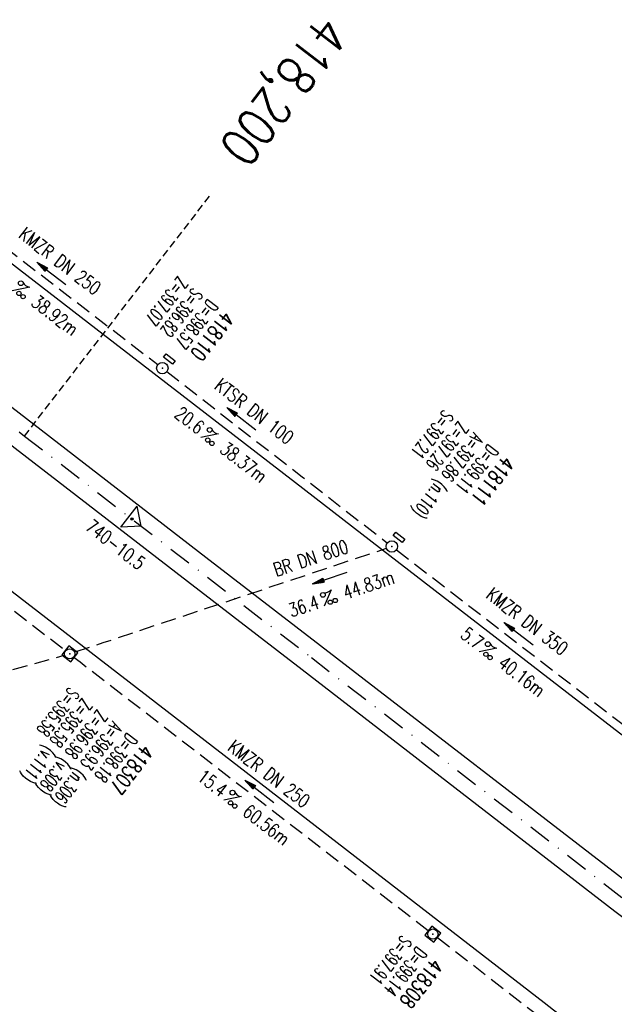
# Model space of a CAD drawing. Extents: x 448814 to 449970, y 436659 to 437685.
# Tile 10 of 18: x 449011 to 449089, y 437422 to 437552. Entities that reach past the tile are written whole.
import ezdxf
from ezdxf.enums import TextEntityAlignment as Align

# ---------------------------------------------------------------- set-up
doc = ezdxf.new("R2010")
doc.units = 0
doc.header["$LTSCALE"] = 2
doc.header["$MEASUREMENT"] = 0
for name, pattern in [('AUSGEZOGEN', [0]), ('GESTRICH-X2', [1.5, 1, -0.5]), ('GESTRICHELT', [0.75, 0.5, -0.25]), ('STRICHPT-X3', [3, 1.5, -0.75, 0, -0.75])]:
    doc.linetypes.add(name, pattern=pattern)
doc.layers.get('0').update_dxf_attribs({"linetype": 'AUSGEZOGEN'})
for name, color, linetype in [('ACHSE', 250, 'STRICHPT-X3'), ('FBR', 8, 'CONTINUOUS'), ('HEKTOM', 250, 'GESTRICHELT'), ('KANAL', 7, 'GESTRICH-X2'), ('Netzknoten_PKT', 7, 'CONTINUOUS'), ('Netzknoten_PKT-NR', 7, 'CONTINUOUS'), ('Netzknoten_SIGNATUR', 7, 'CONTINUOUS'), ('PFEIL', 7, 'CONTINUOUS'), ('SCHACHTNR', 6, 'CONTINUOUS'), ('SCHSYMBOL', 7, 'AUSGEZOGEN'), ('TEXTO', 4, 'CONTINUOUS'), ('TEXTU', 4, 'CONTINUOUS')]:
    doc.layers.add(name, color=color, linetype=linetype)
doc.styles.add('ROMANS', font='romans.shx', dxfattribs={"width": 0.8})

# ---------------------------------------------------------------- blocks, each defined once
blk = doc.blocks.new('GST')
at = {"color": 0}
blk.add_circle((0, 0), 0.75, dxfattribs=at)
blk.add_point((0, 0), dxfattribs=at)
blk = doc.blocks.new('13')
blk.add_lwpolyline([(0.76, 1.22), (-0.75, 1.22), (-0.75, 1.8), (0.76, 1.8)], close=True)
at = {"rotation": 180}
blk.add_blockref('GST', (0, 0), dxfattribs=at)
blk = doc.blocks.new('PROM')
blk.add_line((1.57, 1.82), (0.02, 0.02))
for centre, radius in [((0.32, 1.51), 0.317), ((0.94, 0.29), 0.283), ((1.64, 0.29), 0.283)]:
    blk.add_circle(centre, radius)
blk.add_arc((0.99, 2.68), 1.03, 239.1414, 303.3549)
blk = doc.blocks.new('PFEIL2')
at = {"color": 0}
for p, q in [((0.88, 0), (-2.4, -0.01)), ((0.88, -0.27), (0.88, 0.28)), ((0.88, 0.28), (2.43, 0.01)), ((0.91, 0.27), (0.88, 0.26)), ((0.97, 0.26), (0.88, 0.25)), ((1.02, 0.25), (0.88, 0.23)), ((1.07, 0.24), (0.88, 0.21)), ((1.13, 0.23), (0.88, 0.19)), ((1.18, 0.22), (0.88, 0.17)), ((1.24, 0.21), (0.88, 0.15)), ((1.29, 0.21), (0.88, 0.14)), ((1.34, 0.2), (0.88, 0.12)), ((1.4, 0.19), (0.88, 0.1)), ((1.45, 0.18), (0.88, 0.08)), ((1.51, 0.17), (0.88, 0.06)), ((1.56, 0.16), (0.88, 0.04)), ((1.61, 0.15), (0.88, 0.02)), ((1.67, 0.14), (0.88, 0.01)), ((1.72, 0.13), (0.88, -0.01)), ((1.78, 0.12), (0.88, -0.03)), ((1.83, 0.11), (0.88, -0.05)), ((1.88, 0.1), (0.88, -0.07)), ((1.94, 0.09), (0.88, -0.09)), ((2.05, 0.08), (0.88, -0.12)), ((1.99, 0.08), (0.88, -0.11)), ((2.1, 0.07), (0.88, -0.14)), ((2.15, 0.06), (0.88, -0.16)), ((2.21, 0.05), (0.88, -0.18)), ((2.26, 0.04), (0.88, -0.2)), ((2.32, 0.03), (0.88, -0.22)), ((2.37, 0.02), (0.88, -0.23)), ((2.42, 0.01), (0.88, -0.25)), ((2.43, 0.01), (0.88, -0.27))]:
    blk.add_line(p, q, dxfattribs=at)
blk = doc.blocks.new('20')
blk.add_lwpolyline([(-0.75, -0.75), (0.75, -0.75), (0.75, 0.75), (-0.75, 0.75)], close=True)
blk.add_circle((0, 0), 0.676)
blk.add_point((0, 0))
blk = doc.blocks.new('PKT')
at = {"color": 0}
blk.add_circle((0, 0), 0.15, dxfattribs=at)
blk.add_point((0, 0), dxfattribs=at)
blk = doc.blocks.new('Station_Netzknoten')
at = {"layer": 'Netzknoten_SIGNATUR'}
for p, q in [((-1.75, 0.5), (1.75, 0.5)), ((0, -1.5), (-1.75, 0.5)), ((0, -1.5), (1.75, 0.5))]:
    blk.add_line(p, q, dxfattribs=at)
blk.add_point((0, 0), dxfattribs=at)

msp = doc.modelspace()

# ---------------------------------------------------------------- linework, layer by layer
at = {"layer": 'ACHSE'}
msp.add_lwpolyline([(448957.68, 437538.39, -0.000001), (448981.59, 437519.94, 0.000001), (449011.27, 437497.03, 0), (449049.14, 437467.8, 0), (449090.43, 437435.92, 0.000002), (449130.01, 437405.37, -0.000003), (449169.59, 437374.82, -0.000004), (449209.17, 437344.27, 0.000004), (449248.76, 437313.72), (449327.92, 437252.62), (449426.87, 437176.24), (449506.03, 437115.14), (449624.77, 437023.48), (449723.72, 436947.11, -0.000002), (449783.09, 436901.28, 0.000001), (449842.47, 436855.45, 0.000001), (449856.16, 436844.88, -0.000003)], format="xyb", dxfattribs=at)
at = {"layer": 'FBR'}
for points in [[(448968.07, 437551.85, -0.000001), (448991.97, 437533.4), (449021.66, 437510.48), (449047.05, 437490.89)], [(448958.91, 437539.97, -0.000001), (448982.81, 437521.52), (449012.49, 437498.61), (449035.23, 437481.06), (449050.36, 437469.38), (449091.65, 437437.51, 0.000002), (449131.24, 437406.96, -0.000003), (449170.82, 437376.41, -0.000004), (449210.4, 437345.85, 0.000004), (449249.98, 437315.3), (449329.14, 437254.2), (449428.09, 437177.82), (449507.25, 437116.72), (449574.42, 437064.88)], [(448965.93, 437529.5), (448980.36, 437518.36), (449010.05, 437495.44), (449032.79, 437477.89), (449047.91, 437466.22), (449089.21, 437434.34, 0.000002), (449128.79, 437403.79, -0.000003), (449168.37, 437373.24, -0.000004), (449207.95, 437342.69, 0.000004), (449247.53, 437312.14), (449326.69, 437251.03), (449425.65, 437174.66), (449504.81, 437113.55), (449571.98, 437061.71)], [(449047.05, 437490.89), (449059.52, 437481.26), (449100.82, 437449.38, 0.000002), (449140.4, 437418.83, -0.000003), (449179.98, 437388.28, -0.000004), (449219.56, 437357.73, 0.000004), (449259.14, 437327.18), (449338.3, 437266.08), (449437.26, 437189.7), (449516.42, 437128.6), (449635.16, 437036.94), (449695.11, 436990.67)], [(449020.08, 437468.44), (449038.6, 437454.15), (449079.89, 437422.27, 0.000002), (449119.47, 437391.72, -0.000003), (449159.05, 437361.17, -0.000004), (449198.63, 437330.62, 0.000004), (449238.21, 437300.06), (449317.38, 437238.96), (449416.33, 437162.58), (449495.49, 437101.48), (449614.23, 437009.83), (449653.86, 436979.24)]]:
    msp.add_lwpolyline(points, format="xyb", dxfattribs=at)
msp.add_lwpolyline([(449002.07, 437482.34), (449020.08, 437468.44)], dxfattribs=at)
at = {"layer": 'HEKTOM'}
msp.add_line((449011.26, 437497.02), (449035.7, 437528.68), dxfattribs=at)
at = {"layer": 'KANAL'}
for p, q in [((448999.19, 437529.25), (449028.88, 437506.47)), ((448983.84, 437494.06), (449016.66, 437468.75)), ((449060.37, 437482), (449091, 437458.41)), ((448992.38, 437461.41), (449016.53, 437468.09)), ((449065.78, 437430.84), (449104.22, 437401.12))]:
    msp.add_line(p, q, dxfattribs=at)
at = {"layer": 'KANAL', "flags": 128}
for points in [[(449030.06, 437505.53), (449047.95, 437491.64), (449059.19, 437482.91)], [(449017.97, 437468.53), (449021.66, 437469.76), (449059.06, 437482.22)], [(449017.84, 437467.81), (449018.61, 437467.22), (449064.59, 437431.75)]]:
    msp.add_lwpolyline(points, dxfattribs=at)

# ---------------------------------------------------------------- block references
at = {"layer": 'Netzknoten_PKT'}
msp.add_blockref('PKT', (449025.47, 437486.07), dxfattribs=at)
at = {"layer": 'Netzknoten_SIGNATUR', "rotation": 52.3409858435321}
msp.add_blockref('Station_Netzknoten', (449025.47, 437486.07), dxfattribs=at)
at = {"layer": 'PFEIL'}
for p, rotation in [((449014.84, 437518.5), 142.4739000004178), ((449039.89, 437499.33), 142.1601000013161), ((449051.58, 437478.3), 198.4333000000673), ((449076.5, 437470.94), 142.3917999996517), ((449042.28, 437450.14), 142.3444000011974)]:
    msp.add_blockref('PFEIL2', p, dxfattribs=dict(at, rotation=rotation))
at = {"layer": 'SCHSYMBOL'}
for name, p, rotation in [('13', (449029.47, 437506), 322.3365000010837), ('13', (449059.77, 437482.46), 322.3364999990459), ('20', (449017.24, 437468.28), 322.3365000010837), ('20', (449065.19, 437431.29), 322.3364999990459)]:
    msp.add_blockref(name, p, dxfattribs=dict(at, rotation=rotation))
at = {"layer": 'TEXTU'}
for p, rotation in [((449009.61, 437516.2), 322.4739000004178), ((449034.54, 437496.84), 322.1601000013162), ((449050.84, 437474.53), 18.43330000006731), ((449071.26, 437468.56), 322.3917999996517), ((449037.56, 437448.96), 322.3444000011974)]:
    msp.add_blockref('PROM', p, dxfattribs=dict(at, rotation=rotation))

# ---------------------------------------------------------------- texts
at = {"layer": 'HEKTOM', "style": 'ROMANS', "width": 0.8}
msp.add_text('418,200', height=5, rotation=232.3365, dxfattribs=at).set_placement((449050.4, 437552.92))
at = {"layer": 'Netzknoten_PKT-NR', "style": 'ROMANS', "width": 0.75}
msp.add_text('740-10.5', height=1.8, rotation=322.3379, dxfattribs=at).set_placement((449026.32, 437479.24), align=Align.RIGHT)
at = {"layer": 'SCHACHTNR', "style": 'ROMANS'}
for s, height, width, p in [('Z=397.07', 1.8, 0.6, (449031.55, 437518.25)), ('S=396.82', 1.8, 0.6, (449033.51, 437516.72)), ('D=398.57', 1.8, 0.6, (449035.51, 437515.19)), ('418110', 2, 0.7, (449037.48, 437513.66)), ('S=397.21', 1.8, 0.6, (449066.62, 437500.63)), ('Z=397.26', 1.8, 0.6, (449068.58, 437499.1)), ('A=397.86 (n.110)', 1.8, 0.6, (449070.55, 437497.6)), ('D=399.11', 1.8, 0.6, (449072.52, 437496.07)), ('418111', 2, 0.7, (449074.52, 437494.54)), ('S=395.58', 1.8, 0.6, (449017.21, 437463.99)), ('Z=395.58 (v.111)', 1.8, 0.6, (449018.92, 437462.56)), ('Z=396.98 (v.308)', 1.8, 0.6, (449020.92, 437461.03)), ('A=396.93 (n.306)', 1.8, 0.6, (449022.89, 437459.5)), ('D=398.18', 1.8, 0.6, (449024.86, 437457.97)), ('418307', 2, 0.7, (449026.83, 437456.47)), ('S=397.91', 1.8, 0.6, (449061.12, 437431.25)), ('D=399.14', 1.8, 0.6, (449063.09, 437429.75)), ('418308', 2, 0.7, (449065.09, 437428.22))]:
    msp.add_text(s, height=height, rotation=232.3365, dxfattribs=dict(at, width=width)).set_placement(p)
at = {"layer": 'TEXTO', "style": 'ROMANS', "width": 0.75}
for s, rotation, p in [('KMZR DN 250', 322.4739, (449015.4, 437519.44)), ('KTSR DN 100', 322.1601, (449041.06, 437499.6)), ('BR DN 800', 18.4333, (449049.35, 437480.07)), ('KMZR DN 350', 322.3918, (449077.09, 437471.87)), ('KMZR DN 250', 322.3444, (449043.01, 437451.74))]:
    msp.add_text(s, height=1.8, rotation=rotation, dxfattribs=at).set_placement(p, align=Align.CENTER)
at = {"layer": 'TEXTU', "style": 'ROMANS', "width": 0.75}
for s, rotation, p in [('38.92m', 322.4739, (449012, 437514.38)), ('20.6', 322.1601, (449030.92, 437499.66)), ('38.37m', 322.1601, (449036.92, 437495)), ('44.83m', 18.4333, (449053.68, 437475.46)), ('36.4', 18.4333, (449046.5, 437473.09)), ('5.7', 322.3918, (449068.69, 437470.53)), ('40.16m', 322.3918, (449073.63, 437466.72)), ('15.4', 322.3444, (449033.92, 437451.75)), ('60.56m', 322.3444, (449039.92, 437447.13))]:
    msp.add_text(s, height=1.8, rotation=rotation, dxfattribs=at).set_placement(p)

doc.saveas('drawing.dxf')
